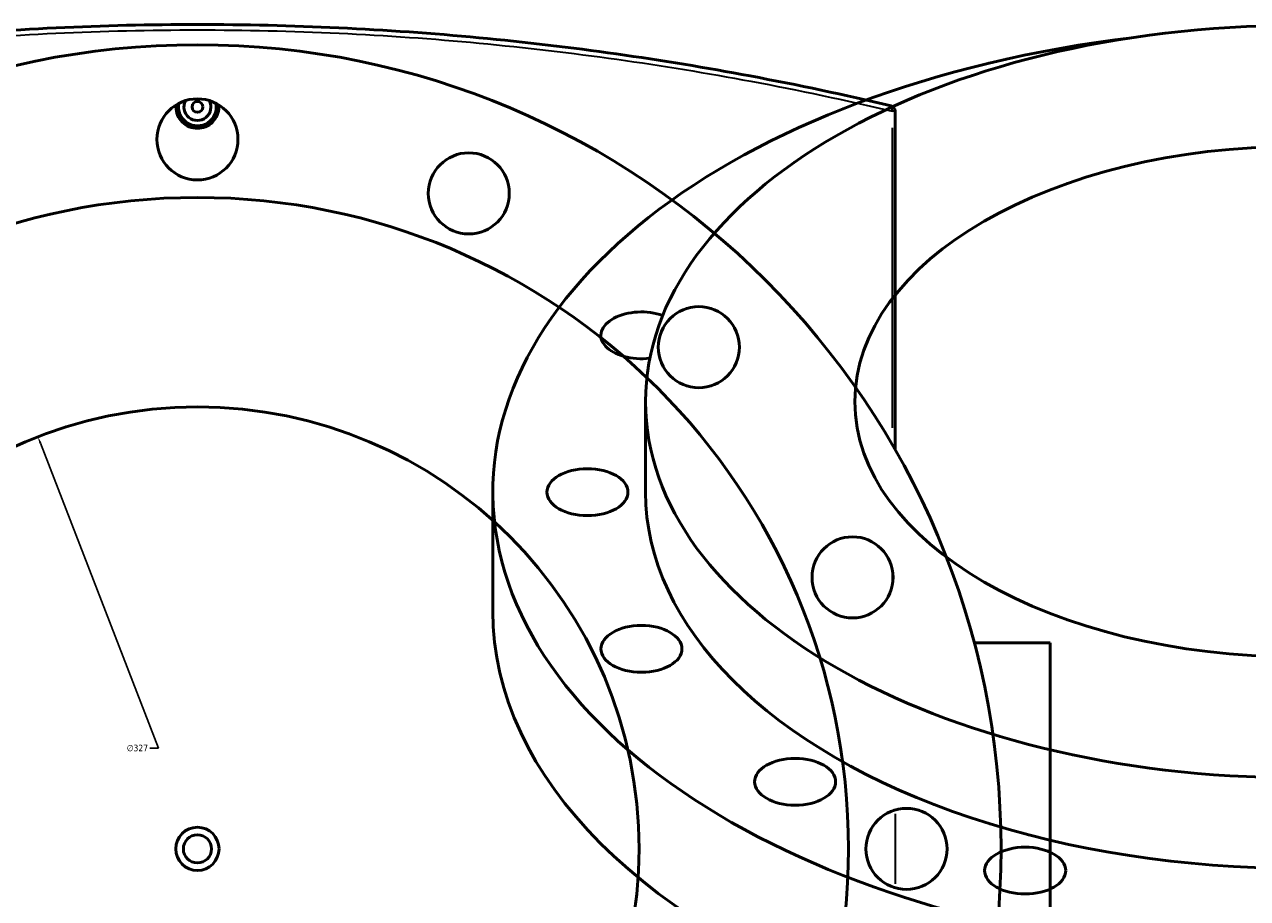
# Model space of a CAD drawing. Header units: millimetres. Extents: x -674 to 1238, y -406 to 964.
# Tile 12 of 13: x 391 to 844, y 640 to 964. Entities that reach past the tile are written whole.
import ezdxf

# ---------------------------------------------------------------- set-up
doc = ezdxf.new("R2010")
doc.units = ezdxf.units.MM
for name, color, linetype, lineweight in [('Dimension (ANSI)', 7, 'Continuous', 25), ('Visible (ANSI)', 7, 'Continuous', 50), ('Visible Narrow (ANSI)', 7, 'Continuous', 35)]:
    doc.layers.add(name, color=color, linetype=linetype, lineweight=lineweight)
doc.styles.add('Note Text (ANSI)', font='tahoma.ttf')
doc.dimstyles.new('Default - mm (ANSI)', dxfattribs={"dimtxt": 2.4, "dimasz": 2.5, "dimexe": 3.175, "dimexo": 1.6002, "dimgap": 0.8, "dimtad": 0, "dimtoh": 1, "dimdec": 0, "dimrnd": 1e-08, "dimzin": 4, "dimdsep": 46, "dimtxsty": 'Note Text (ANSI)', "dimcen": 0.09, "dimdle": 10, "dimclrd": 256, "dimclre": 256, "dimclrt": 5, "dimadec": 1, "dimazin": 1, "dimtfac": 1.27, "dimtofl": 0, "dimtmove": 0, "dimatfit": 3, "dimfxl": 1, "dimtolj": 1, "dimtzin": 4, "dimlwd": -1, "dimlwe": -1, "dimarcsym": 0})

# ---------------------------------------------------------------- blocks, each defined once
blk = doc.blocks.new('*D7')
at = {"layer": 'Defpoints', "color": 0, "transparency": 16777216}
for p in [(396.34, 811.18), (514.43, 506.25)]:
    blk.add_point(p, dxfattribs=at)
at = {"layer": 'Dimension (ANSI)', "transparency": 16777216}
for p, q in [((440.96, 695.94), (397.24, 808.85)), ((437.8, 695.94), (440.96, 695.94))]:
    blk.add_line(p, q, dxfattribs=at)
blk.add_solid([(397.63, 809), (396.85, 808.7), (396.34, 811.18)], dxfattribs=at)
at = {"layer": 'Dimension (ANSI)', "color": 5, "transparency": 16777216, "insert": (429.24, 697.24), "char_height": 2.4, "attachment_point": 1, "style": 'Note Text (ANSI)'}
blk.add_mtext('\\A1;∅327', dxfattribs=at)
blk = doc.blocks.new('*D8')
at = {"layer": 'Defpoints', "color": 0, "transparency": 16777216}
for p in [(289.35, 905.57), (621.42, 411.86)]:
    blk.add_point(p, dxfattribs=at)
at = {"layer": 'Dimension (ANSI)', "transparency": 16777216}
for p, q in [((342.13, 827.1), (290.74, 903.49)), ((338.93, 827.1), (342.13, 827.1))]:
    blk.add_line(p, q, dxfattribs=at)
blk.add_solid([(291.09, 903.73), (290.39, 903.26), (289.35, 905.57)], dxfattribs=at)
at = {"layer": 'Dimension (ANSI)', "color": 5, "transparency": 16777216, "insert": (330.43, 828.39), "char_height": 2.4, "attachment_point": 1, "style": 'Note Text (ANSI)'}
blk.add_mtext('\\A1;∅595', dxfattribs=at)

msp = doc.modelspace()

# ---------------------------------------------------------------- linework, layer by layer
at = {"layer": 'Visible (ANSI)'}
for p, q in [((713.68, 806.32), (713.68, 931.63)), ((621.26, 790.7), (621.26, 824.18)), ((564.76, 746.61), (564.76, 790.7)), ((771.08, 734.96), (742.95, 734.96)), ((771.08, 734.96), (771.08, 582.46))]:
    msp.add_line(p, q, dxfattribs=at)
for centre, radius in [((455.38, 658.71), 297.5), ((455.38, 921.21), 15), ((455.38, 933.21), 2), ((555.84, 901.23), 15), ((455.38, 658.71), 241), ((641, 844.33), 15), ((455.38, 658.71), 163.5), ((697.9, 759.17), 15), ((717.88, 658.71), 15), ((455.38, 658.71), 8), ((455.38, 658.71), 5.2)]:
    msp.add_circle(centre, radius, dxfattribs=at)
for centre, radius, start, end in [((455.38, 933.21), 7, 169.0194, 10.9806), ((455.38, 933.21), 5, 152.1819, 27.8181), ((711.68, 931.63), 2, 0, 76.6131)]:
    msp.add_arc(centre, radius, start, end, dxfattribs=at)
for centre, major_axis in [((862.26, 824.18), (241, 0)), ((862.26, 824.18), (163.5, 0)), ((599.76, 790.7), (15, 0)), ((619.74, 732.7), (15, 0)), ((676.65, 683.54), (15, 0)), ((761.81, 650.68), (15, 0))]:
    msp.add_ellipse(centre, major_axis=major_axis, ratio=0.57735, dxfattribs=at)
for centre, major_axis, start_param, end_param in [((862.26, 790.7), (-297.5, 0), 4.915974, 10.791989), ((619.74, 848.7), (-15, 0), 4.155623, 8.064009), ((862.26, 790.7), (-241, 0), 0, 3.141593), ((862.26, 746.61), (-297.5, 0), 0, 3.141593)]:
    msp.add_ellipse(centre, major_axis=major_axis, ratio=0.57735, start_param=start_param, end_param=end_param, dxfattribs=at)
for points, knots in [([(712.15, 933.58), (695.15, 937.63), (677.73, 941.35), (627.51, 950.77), (593.87, 955.57), (525.28, 962.04), (490.33, 963.71), (455.38, 963.71), (420.44, 963.71), (385.49, 962.04), (316.89, 955.57), (283.26, 950.77), (233.04, 941.35), (215.62, 937.63), (198.62, 933.58)], [1.138556, 1.138556, 1.138556, 1.138556, 6.871482, 6.871482, 17.336527, 17.336527, 27.801577, 27.801577, 27.801577, 38.266627, 38.266627, 48.731673, 48.731673, 54.464602, 54.464602, 54.464602, 54.464602]), ([(463.31, 933.21), (463.31, 932.22), (463.12, 931.16), (462.31, 929.2), (461.7, 928.31), (460.29, 926.9), (459.39, 926.29), (457.44, 925.48), (456.38, 925.29), (454.39, 925.29), (453.33, 925.48), (451.37, 926.29), (450.48, 926.9), (449.07, 928.31), (448.46, 929.2), (447.65, 931.16), (447.45, 932.22), (447.45, 933.21), (447.45, 933.46), (447.46, 933.71), (447.49, 933.97)], [2.389614, 2.389614, 2.389614, 2.389614, 2.688334, 2.688334, 2.987055, 2.987055, 3.285738, 3.285738, 3.58442, 3.58442, 3.883103, 3.883103, 4.181785, 4.181785, 4.480506, 4.480506, 4.779227, 4.779227, 4.779227, 4.853577, 4.853577, 4.853577, 4.853577])]:
    msp.add_open_spline(points, degree=3, knots=knots, dxfattribs=at)
msp.add_open_spline([(463.28, 933.97), (463.3, 933.71), (463.31, 933.46), (463.31, 933.21)], degree=3, dxfattribs=at)
at = {"layer": 'Visible Narrow (ANSI)'}
for p, q in [((713.68, 931.63), (712.62, 931.63)), ((712.52, 925.47), (712.52, 814.5)), ((712.52, 762.2), (712.52, 756.14)), ((713.68, 671.67), (713.68, 645.75))]:
    msp.add_line(p, q, dxfattribs=at)
msp.add_ellipse((711.68, 931.63), major_axis=(0.46, 1.95), ratio=0.408666, start_param=4.883036, end_param=6.209493, dxfattribs=at)
msp.add_open_spline([(197.08, 931.36), (214.47, 935.5), (232.31, 939.31), (283.01, 948.8), (316.69, 953.59), (385.39, 960.05), (420.39, 961.71), (455.38, 961.71), (490.38, 961.71), (525.38, 960.05), (594.07, 953.59), (627.76, 948.8), (678.05, 939.39), (695.5, 935.67), (712.52, 931.63)], degree=3, knots=[-54.595341, -54.595341, -54.595341, -54.595341, -48.731673, -48.731673, -38.266627, -38.266627, -27.801577, -27.801577, -27.801577, -17.336527, -17.336527, -6.871482, -6.871482, -1.138556, -1.138556, -1.138556, -1.138556], dxfattribs=at)

# ---------------------------------------------------------------- dimensions: what is measured, and where the dimension line sits
at = {"layer": 'Dimension (ANSI)'}
for p1, p2, picture, middle in [((621.42, 411.86), (289.35, 905.57), '*D8', (334.28, 827.1)), ((514.43, 506.25), (396.34, 811.18), '*D7', (433.12, 695.94))]:
    dim = msp.add_diameter_dim_2p(p1=p1, p2=p2, dimstyle='Default - mm (ANSI)', override={"dimgap": 0.8, "dimtih": 1, "dimdec": 0, "dimlfac": 1, "dimtol": 0, "dimlim": 0, "dimtp": 0, "dimtm": 0, "dimtdec": 2}, dxfattribs=at)
    dim.commit()
    dim.dimension.update_dxf_attribs({"geometry": picture, "text_midpoint": middle, "dimtype": 163})

doc.saveas('drawing.dxf')
